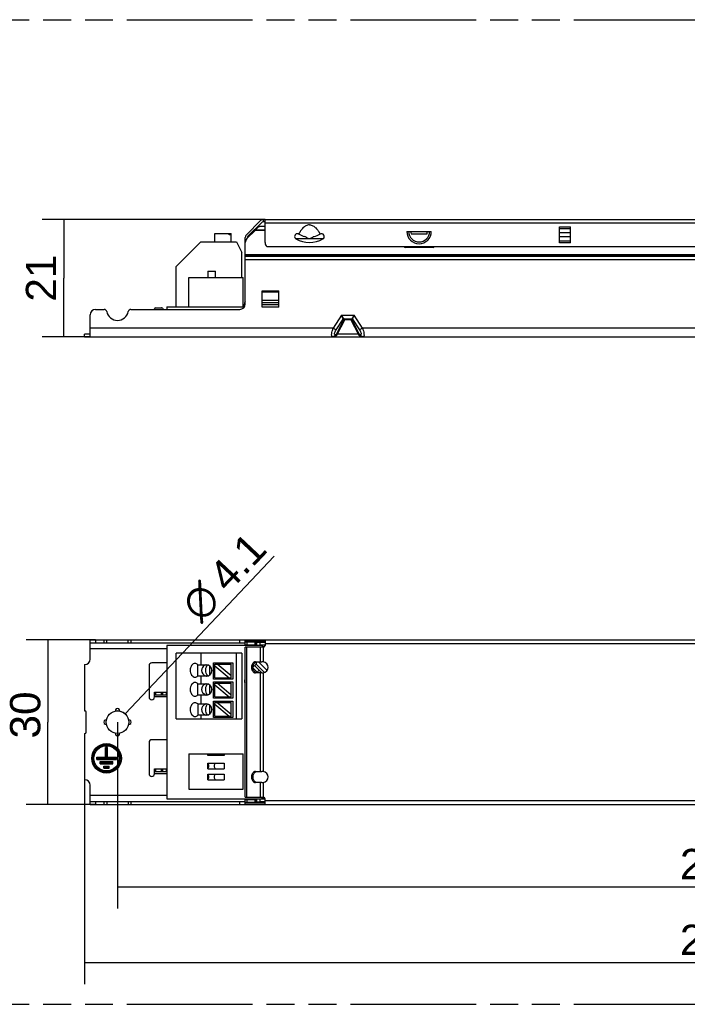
# Model space of a CAD drawing. Header units: millimetres. Extents: x 0 to 210, y 0 to 297.
# Tile 3 of 12: x 47 to 93, y 93 to 162. Entities that reach past the tile are written whole.
import ezdxf
from ezdxf.enums import TextEntityAlignment as Align

# ---------------------------------------------------------------- set-up
doc = ezdxf.new("R2010")
doc.units = ezdxf.units.MM
doc.header["$LTSCALE"] = 19.36
doc.linetypes.add('PHANTOM', pattern=[0.8, 0.45, -0.05, 0.1, -0.05, 0.1, -0.05])
doc.layers.get('0').update_dxf_attribs({"linetype": 'CONTINUOUS'})
doc.layers.add('DEFAULT_3', color=7, linetype='PHANTOM')
doc.layers.add('Z_DIM_2D', color=7, linetype='CONTINUOUS')
doc.styles.add('TEXTSTYLE_3', font='arial.ttf')
doc.styles.add('TEXTSTYLE_4', font='gdt', dxfattribs={"width": 0.7})
doc.dimstyles.new('DIMSTYLE_1', dxfattribs={"dimtxt": 2.1, "dimasz": 3.5, "dimexe": 1.5, "dimexo": 0, "dimgap": 0.525, "dimtad": 1, "dimlfac": 2.631579, "dimdsep": 46, "dimtxsty": 'TEXTSTYLE_3', "dimblk": '_FILLED', "dimblk1": '_FILLED', "dimblk2": '_FILLED', "dimcen": 0.09, "dimclrt": 5, "dimazin": 2, "dimtp": 0.5, "dimtm": 0.5, "dimtfac": 1, "dimtofl": 0, "dimtmove": 0, "dimatfit": 3, "dimldrblk": '_FILLED', "dimfxl": 0, "dimtolj": 1, "dimarcsym": 0})
doc.dimstyles.new('DIMSTYLE_2', dxfattribs={"dimtxt": 2.1, "dimasz": 3.5, "dimexe": 1.5, "dimexo": 0, "dimgap": 0.525, "dimtad": 1, "dimlfac": 2.631579, "dimdsep": 46, "dimtxsty": 'TEXTSTYLE_3', "dimblk": '_FILLED', "dimblk1": '_FILLED', "dimblk2": '_FILLED', "dimcen": 0.09, "dimclrt": 5, "dimazin": 2, "dimtp": 0.2, "dimtm": 0.2, "dimtfac": 1, "dimtofl": 0, "dimtmove": 0, "dimatfit": 3, "dimldrblk": '_FILLED', "dimfxl": 0, "dimtolj": 1, "dimarcsym": 0})
doc.dimstyles.new('DIMSTYLE_3', dxfattribs={"dimtxt": 2.1, "dimasz": 3.5, "dimexe": 1.5, "dimexo": 0, "dimtad": 1, "dimlfac": 2.631579, "dimdsep": 46, "dimtxsty": 'TEXTSTYLE_3', "dimblk": '_FILLED', "dimblk1": '_FILLED', "dimblk2": '_FILLED', "dimcen": 0.09, "dimclrt": 5, "dimazin": 2, "dimtp": 0.1, "dimtm": 0.1, "dimtfac": 1, "dimtofl": 0, "dimtmove": 0, "dimatfit": 1, "dimldrblk": '_FILLED', "dimfxl": 0, "dimtolj": 1, "dimarcsym": 0})

# ---------------------------------------------------------------- blocks, each defined once
blk = doc.blocks.new('*D2')
at = {"layer": 'Z_DIM_2D', "color": 2, "linetype": 'Continuous', "transparency": 16777216}
for p, q in [((51.346, 108.919), (51.346, 94.743)), ((138.746, 108.919), (138.746, 94.743)), ((51.346, 96.243), (95.046, 96.243)), ((138.746, 96.243), (95.046, 96.243))]:
    blk.add_line(p, q, dxfattribs=at)
at = {"layer": 'Z_DIM_2D', "color": 5, "linetype": 'Continuous', "transparency": 16777216, "style": 'TEXTSTYLE_3'}
blk.add_text('230', height=2.1, dxfattribs=at).set_placement((95.046, 96.768), align=Align.CENTER)
blk = doc.blocks.new('_FILLED')
at = {"color": 0, "linetype": 'ByBlock'}
blk.add_solid([(0, 0), (-1, 0.125), (-1, -0.125)], dxfattribs=at)
blk = doc.blocks.new('_NONE')
blk = doc.blocks.new('*D3')
at = {"layer": 'Z_DIM_2D', "color": 2, "linetype": 'Continuous', "transparency": 16777216}
for p, q in [((52.106, 118.609), (47.301, 118.609)), ((48.801, 118.609), (48.801, 112.909)), ((48.801, 107.209), (48.801, 112.909)), ((52.106, 107.209), (47.301, 107.209))]:
    blk.add_line(p, q, dxfattribs=at)
at = {"layer": 'Z_DIM_2D', "color": 5, "linetype": 'Continuous', "transparency": 16777216, "style": 'TEXTSTYLE_3'}
blk.add_text('30', height=2.1, rotation=90, dxfattribs=at).set_placement((48.276, 113.407), align=Align.CENTER)
blk = doc.blocks.new('*D4')
at = {"layer": 'Z_DIM_2D', "color": 2, "linetype": 'Continuous', "transparency": 16777216}
for p, q in [((63.848, 147.765), (48.399, 147.765)), ((49.899, 147.765), (49.899, 143.698)), ((49.899, 139.63), (49.899, 143.698)), ((51.726, 139.63), (48.399, 139.63))]:
    blk.add_line(p, q, dxfattribs=at)
at = {"layer": 'Z_DIM_2D', "color": 5, "linetype": 'Continuous', "transparency": 16777216, "style": 'TEXTSTYLE_3'}
blk.add_text('21', height=2.1, rotation=90, dxfattribs=at).set_placement((49.374, 143.698), align=Align.CENTER)
blk = doc.blocks.new('*D5')
at = {"layer": 'Z_DIM_2D', "color": 2, "linetype": 'Continuous', "transparency": 16777216}
blk.add_line((54.16, 113.476), (64.475, 124.424), dxfattribs=at)
at = {"layer": 'Z_DIM_2D', "color": 5, "linetype": 'Continuous', "transparency": 16777216}
for s, style, p in [('4.1', 'TEXTSTYLE_3', (61.299, 121.818)), ('n', 'TEXTSTYLE_4', (59.379, 119.78))]:
    blk.add_text(s, height=2.1, rotation=46.70554, dxfattribs=dict(at, style=style)).set_placement(p)
blk = doc.blocks.new('*D7')
at = {"layer": 'Z_DIM_2D', "color": 2, "linetype": 'Continuous', "transparency": 16777216}
for p, q in [((53.626, 112.909), (53.626, 99.998)), ((136.466, 112.909), (136.466, 99.998)), ((53.626, 101.498), (95.046, 101.498)), ((136.466, 101.498), (95.046, 101.498))]:
    blk.add_line(p, q, dxfattribs=at)
at = {"layer": 'Z_DIM_2D', "color": 5, "linetype": 'Continuous', "transparency": 16777216, "style": 'TEXTSTYLE_3'}
blk.add_text('218', height=2.1, dxfattribs=at).set_placement((95.046, 102.023), align=Align.CENTER)

msp = doc.modelspace()

# ---------------------------------------------------------------- linework, layer by layer
at = {"color": 7, "linetype": 'Continuous'}
for p, q in [((62.5579, 146.7034), (63.5421, 147.6876)), ((63.6496, 147.5801), (62.6654, 146.5959)), ((63.7302, 147.7655), (126.3618, 147.7655)), ((63.7302, 147.6135), (63.848, 147.6135)), ((63.848, 146.1695), (63.848, 147.7655)), ((60.371, 146.2233), (60.371, 146.7933)), ((60.371, 146.7933), (61.511, 146.7933)), ((61.3626, 146.6983), (61.3626, 146.7933)), ((61.511, 146.2233), (61.511, 146.7933)), ((62.5913, 146.4366), (63.1608, 147.0061)), ((63.1608, 147.0061), (63.1777, 147.0359)), ((63.1777, 147.0359), (63.2834, 147.1412)), ((63.848, 147.2873), (63.4895, 147.2873)), ((73.6797, 146.9295), (75.3723, 146.9295)), ((84.254, 146.1538), (84.254, 147.2491)), ((85.014, 146.1538), (85.014, 147.2491)), ((57.6939, 144.5152), (59.402, 146.2233)), ((59.402, 146.2233), (61.872, 146.2233)), ((61.511, 146.6983), (61.3626, 146.6983)), ((61.872, 146.2233), (62.252, 145.4633)), ((62.48, 141.9103), (62.48, 146.5153)), ((62.632, 146.4773), (62.632, 146.5153)), ((65.9458, 146.4658), (65.9455, 146.4662)), ((67.8592, 146.4323), (65.9928, 146.4323)), ((66.1888, 146.7519), (66.1804, 146.7566)), ((66.2062, 146.7416), (66.1888, 146.7519)), ((66.202, 146.7441), (66.2062, 146.7417)), ((67.6633, 146.7519), (67.6459, 146.7418)), ((67.6716, 146.7566), (67.6633, 146.7519)), ((73.9789, 146.7743), (75.0732, 146.7743)), ((62.252, 143.7381), (62.252, 145.4633)), ((126.092, 145.8655), (64, 145.8655)), ((75.495, 145.8243), (73.557, 145.8243)), ((73.994, 145.8243), (73.994, 145.8655)), ((74.678, 145.8243), (74.678, 145.8655)), ((74.982, 145.8243), (74.982, 145.8655)), ((57.6939, 141.7013), (57.6939, 144.5152)), ((59.877, 144.1751), (59.877, 143.7381)), ((59.877, 144.1751), (60.409, 144.1751)), ((60.409, 143.7381), (60.409, 144.1751)), ((58.566, 141.7013), (58.566, 143.7381)), ((58.566, 143.7381), (62.328, 143.7381)), ((62.328, 141.7013), (62.328, 143.7381)), ((63.658, 141.6823), (63.658, 142.8223)), ((64.798, 141.6823), (64.798, 142.8223)), ((52.106, 141.5303), (52.6952, 141.5303)), ((54.5568, 141.5303), (62.1, 141.5303)), ((56.191, 141.5303), (56.191, 141.5683)), ((56.267, 141.6443), (56.6837, 141.6443)), ((56.7525, 141.6004), (56.7852, 141.5303)), ((57.046, 141.7013), (57.046, 141.5303)), ((57.046, 141.7013), (62.4164, 141.7013)), ((62.42, 141.7067), (62.42, 141.8913)), ((51.726, 139.6303), (51.726, 141.1503)), ((69.8127, 140.8558), (69.3593, 140.8558)), ((51.346, 139.6303), (51.346, 139.8203)), ((51.726, 139.8203), (51.346, 139.8203)), ((51.346, 139.6303), (138.746, 139.6303)), ((51.726, 117.2791), (51.726, 118.6091)), ((51.726, 118.6091), (138.366, 118.6091)), ((51.726, 118.4191), (62.48, 118.4191)), ((57.046, 118.2291), (57.046, 107.5891)), ((63.658, 118.2291), (57.046, 118.2291)), ((62.48, 118.2671), (62.48, 118.6091)), ((63.1608, 118.4571), (62.48, 118.4571)), ((62.48, 118.2671), (63.1777, 118.2671)), ((62.48, 107.7031), (62.48, 118.1151)), ((63.734, 118.1151), (62.48, 118.1151)), ((63.1608, 118.2671), (63.1608, 118.4571)), ((63.1777, 118.4571), (63.848, 118.4571)), ((63.1777, 118.4558), (63.1777, 118.2665)), ((63.2834, 118.4466), (63.1777, 118.4558)), ((63.1777, 118.2665), (63.2834, 118.2573)), ((63.4895, 118.4338), (63.4895, 118.2445)), ((63.848, 118.4338), (63.4895, 118.4338)), ((63.848, 118.2445), (63.4895, 118.2445)), ((63.658, 118.2445), (63.658, 118.1151)), ((63.848, 118.6091), (63.848, 118.2291)), ((57.6939, 113.1371), (57.6923, 117.6971)), ((62.252, 117.6971), (57.6926, 117.6971)), ((59.402, 117.6971), (59.402, 116.885)), ((61.872, 113.1371), (61.872, 117.6971)), ((62.252, 117.6971), (62.252, 113.1371)), ((51.346, 116.8991), (51.346, 113.6881)), ((55.811, 116.8231), (55.811, 114.6571)), ((57.046, 117.0131), (56.001, 117.0131)), ((59.1895, 116.1027), (59.1895, 116.885)), ((59.1895, 116.885), (59.782, 116.885)), ((60.0316, 116.1962), (60.0316, 116.7915)), ((60.276, 115.8921), (60.276, 117.0321)), ((60.276, 117.0321), (61.606, 117.0321)), ((60.371, 115.9871), (60.371, 116.9371)), ((60.371, 116.9371), (61.511, 116.9371)), ((60.371, 116.8152), (61.3648, 115.9871)), ((61.511, 116.1125), (60.5216, 116.9371)), ((61.511, 115.9871), (61.511, 116.9371)), ((61.606, 117.0321), (61.606, 115.8921)), ((63.0222, 116.7395), (63.224, 116.9414)), ((63.6214, 116.3291), (63.1166, 116.8339)), ((63.1821, 117.0891), (63.6349, 117.0891)), ((63.9885, 116.4926), (63.392, 117.0891)), ((59.782, 116.1027), (59.1895, 116.1027)), ((59.402, 116.1027), (59.402, 115.5712)), ((60.162, 116.505), (60.162, 116.4827)), ((63.0233, 116.6585), (63.3527, 116.3291)), ((63.6349, 116.3291), (63.1821, 116.3291)), ((59.1895, 114.7889), (59.1895, 115.5712)), ((59.1934, 115.5712), (59.782, 115.5712)), ((60.0316, 114.8824), (60.0316, 115.4777)), ((61.606, 115.8921), (60.276, 115.8921)), ((60.276, 114.5621), (60.276, 115.7021)), ((60.276, 115.7021), (61.606, 115.7021)), ((60.371, 115.9871), (61.511, 115.9871)), ((60.371, 114.6571), (60.371, 115.6071)), ((60.371, 115.6071), (61.511, 115.6071)), ((60.371, 115.4865), (61.3664, 114.6571)), ((61.511, 114.7839), (60.5232, 115.6071)), ((61.511, 114.6571), (61.511, 115.6071)), ((61.606, 115.7021), (61.606, 114.5621)), ((56.191, 114.6571), (56.191, 114.9991)), ((56.191, 114.9991), (57.046, 114.9991)), ((56.191, 114.8091), (57.046, 114.8091)), ((56.989, 114.9991), (56.989, 114.8091)), ((59.782, 114.7889), (59.1895, 114.7889)), ((59.402, 114.7889), (59.402, 114.1699)), ((60.162, 115.1912), (60.162, 115.1689)), ((59.1895, 114.1699), (59.1895, 113.3876)), ((59.1895, 114.1699), (59.782, 114.1699)), ((60.0316, 113.4811), (60.0316, 114.0764)), ((61.606, 114.5621), (60.276, 114.5621)), ((60.276, 113.2321), (60.276, 114.3721)), ((60.276, 114.3721), (61.606, 114.3721)), ((60.371, 114.6571), (61.511, 114.6571)), ((60.371, 113.3271), (60.371, 114.2771)), ((60.371, 114.2771), (61.511, 114.2771)), ((60.371, 114.1534), (61.3626, 113.3271)), ((61.511, 113.4507), (60.5194, 114.2771)), ((61.511, 113.3271), (61.511, 114.2771)), ((61.606, 114.3721), (61.606, 113.2321)), ((51.346, 113.6881), (51.384, 113.6881)), ((51.46, 112.2061), (51.46, 113.6121)), ((59.782, 113.3876), (59.1895, 113.3876)), ((59.402, 113.3876), (59.402, 113.1371)), ((60.162, 113.7899), (60.162, 113.7676)), ((57.6939, 113.1371), (62.252, 113.1371)), ((61.606, 113.2321), (60.276, 113.2321)), ((60.371, 113.3271), (61.511, 113.3271)), ((51.346, 112.1301), (51.346, 108.9191)), ((51.346, 112.1301), (51.384, 112.1301)), ((55.811, 111.5031), (55.811, 109.3371)), ((57.046, 111.6931), (56.001, 111.6931)), ((52.79, 110.4771), (52.79, 111.1611)), ((52.942, 111.1611), (52.79, 111.1611)), ((52.866, 110.4011), (52.866, 111.1611)), ((52.942, 110.4771), (52.942, 111.1611)), ((58.566, 110.7062), (58.566, 108.2731)), ((58.566, 110.7062), (62.328, 110.7062)), ((59.877, 110.6083), (59.877, 110.7062)), ((61.017, 110.6083), (59.877, 110.6083)), ((61.017, 110.7062), (61.017, 110.6083)), ((62.328, 108.2731), (62.328, 110.7062)), ((52.182, 110.3251), (52.182, 110.4771)), ((52.182, 110.4771), (52.79, 110.4771)), ((52.182, 110.4011), (53.55, 110.4011)), ((52.182, 110.3251), (53.55, 110.3251)), ((52.429, 110.0211), (52.429, 110.1731)), ((52.429, 110.1731), (53.303, 110.1731)), ((52.429, 110.0971), (53.303, 110.0971)), ((52.429, 110.0211), (53.303, 110.0211)), ((52.866, 110.4011), (52.79, 110.4771)), ((52.942, 110.4771), (52.866, 110.4011)), ((52.942, 110.4771), (53.55, 110.4771)), ((53.303, 110.0211), (53.303, 110.1731)), ((53.55, 110.3251), (53.55, 110.4771)), ((59.877, 109.6796), (59.877, 110.0596)), ((59.8787, 110.0596), (61.017, 110.0596)), ((61.017, 110.0596), (61.017, 109.6796)), ((52.676, 109.7171), (52.676, 109.8691)), ((52.676, 109.8691), (53.056, 109.8691)), ((52.676, 109.7931), (53.056, 109.7931)), ((52.676, 109.7171), (53.056, 109.7171)), ((53.056, 109.7171), (53.056, 109.8691)), ((56.191, 109.3371), (56.191, 109.6791)), ((56.191, 109.6791), (57.046, 109.6791)), ((56.191, 109.4891), (57.046, 109.4891)), ((56.989, 109.6791), (56.989, 109.4891)), ((59.877, 109.6796), (61.017, 109.6796)), ((59.877, 108.9196), (59.877, 109.2996)), ((59.877, 109.2996), (61.017, 109.2996)), ((61.017, 109.2996), (61.017, 108.9196)), ((63.1821, 109.4891), (63.6349, 109.4891)), ((59.877, 108.9196), (61.017, 108.9196)), ((63.6349, 108.7291), (63.1821, 108.7291)), ((51.726, 107.2091), (51.726, 108.5391)), ((58.566, 108.2731), (62.328, 108.2731)), ((51.726, 107.3991), (62.48, 107.3991)), ((51.726, 107.2091), (138.366, 107.2091)), ((57.046, 107.5891), (63.658, 107.5891)), ((62.48, 107.7031), (63.734, 107.7031)), ((62.48, 107.2091), (62.48, 107.5511)), ((62.48, 107.5511), (63.1777, 107.5511)), ((62.48, 107.3611), (63.1608, 107.3611)), ((63.1608, 107.3611), (63.1608, 107.5511)), ((63.2834, 107.5609), (63.1777, 107.5516)), ((63.1777, 107.5516), (63.1777, 107.3624)), ((63.1777, 107.3624), (63.2834, 107.3716)), ((63.848, 107.3611), (63.1777, 107.3611)), ((63.4895, 107.5736), (63.4895, 107.3844)), ((63.848, 107.5736), (63.4895, 107.5736)), ((63.848, 107.3844), (63.4895, 107.3844)), ((63.658, 107.5736), (63.658, 107.7031)), ((63.848, 107.2091), (63.848, 107.5891))]:
    msp.add_line(p, q, dxfattribs=at)
at = {"color": 9, "linetype": 'Continuous'}
for p, q in [((63.734, 147.6135), (63.734, 147.7655)), ((126.244, 147.4995), (63.848, 147.4995)), ((63.848, 147.0061), (63.1608, 147.0061)), ((63.1777, 147.0359), (63.848, 147.0359)), ((84.254, 147.2491), (85.014, 147.2491)), ((85.014, 147.1161), (84.254, 147.1161)), ((84.254, 146.8535), (85.014, 146.8535)), ((85.014, 146.5495), (84.254, 146.5495)), ((84.254, 146.2868), (85.014, 146.2868)), ((85.014, 146.1538), (84.254, 146.1538)), ((62.48, 145.3303), (127.612, 145.3303)), ((127.612, 145.2228), (62.48, 145.2228)), ((62.48, 145.2155), (127.612, 145.2155)), ((127.612, 144.9736), (62.48, 144.9736)), ((63.658, 142.8223), (64.798, 142.8223)), ((64.798, 142.7239), (63.658, 142.7239)), ((63.658, 142.1658), (64.798, 142.1658)), ((62.4787, 141.8913), (62.42, 141.8913)), ((64.798, 141.9787), (63.658, 141.9787)), ((63.658, 141.8647), (64.798, 141.8647)), ((64.798, 141.6823), (63.658, 141.6823)), ((69.1387, 141.1218), (68.5716, 140.2383)), ((68.7783, 140.1056), (69.2522, 140.8439)), ((68.8144, 139.8456), (69.3097, 140.8177)), ((68.8734, 139.8274), (69.3687, 140.7994)), ((69.2522, 140.8439), (69.1387, 141.1218)), ((69.3113, 140.8761), (69.1387, 141.1218)), ((69.1387, 141.1218), (70.0333, 141.1218)), ((69.3097, 140.8177), (69.3003, 140.8177)), ((69.3687, 140.8558), (69.3687, 140.7994)), ((69.8033, 140.7994), (69.3687, 140.7994)), ((69.8033, 140.8558), (69.8033, 140.7994)), ((69.8033, 140.7994), (70.2986, 139.8274)), ((70.0333, 141.1218), (69.8608, 140.8761)), ((69.8624, 140.8177), (70.3576, 139.8456)), ((69.8718, 140.8177), (69.8624, 140.8177)), ((69.9198, 140.8439), (70.0333, 141.1218)), ((69.9198, 140.8439), (70.3938, 140.1056)), ((69.9259, 140.8589), (69.9335, 140.8774)), ((69.9425, 140.8996), (69.9633, 140.9503)), ((70.0019, 141.0448), (70.0172, 141.0821)), ((70.6005, 140.2383), (70.0333, 141.1218)), ((68.5716, 140.2383), (51.726, 140.2383)), ((68.5716, 140.2383), (68.7783, 140.1056)), ((70.6005, 140.2383), (70.3938, 140.1056)), ((119.4916, 140.2383), (70.6005, 140.2383)), ((68.7785, 139.7636), (68.7277, 139.7636)), ((68.8734, 139.8274), (70.2986, 139.8274)), ((70.3936, 139.7636), (70.4443, 139.7636)), ((52.106, 118.6091), (52.106, 118.4191)), ((52.6952, 118.4191), (52.6952, 118.6091)), ((52.8814, 118.4191), (52.8814, 118.6091)), ((54.3707, 118.4191), (54.3707, 118.6091)), ((54.5568, 118.6091), (54.5568, 118.4191)), ((62.1, 118.4191), (62.1, 118.6091)), ((63.848, 118.5089), (62.48, 118.5089)), ((62.48, 118.5016), (63.848, 118.5016)), ((62.5579, 118.1151), (62.5579, 107.7031)), ((62.5913, 118.4571), (62.5913, 118.2671)), ((63.848, 118.4558), (63.1777, 118.4558)), ((63.2834, 118.2573), (63.2834, 118.4466)), ((63.5421, 117.0891), (63.5421, 118.1151)), ((63.658, 118.1485), (63.8146, 118.1485)), ((63.7302, 118.1151), (63.7302, 117.0853)), ((126.244, 118.3431), (63.848, 118.3431)), ((57.046, 118.0011), (51.726, 118.0011)), ((63.8111, 116.3543), (63.224, 116.9414)), ((63.3033, 116.3785), (63.4376, 116.5128)), ((63.5016, 116.3291), (63.5615, 116.3889)), ((63.5421, 109.4891), (63.5421, 116.3291)), ((63.7302, 116.3328), (63.7302, 109.4853)), ((56.267, 114.9991), (56.267, 114.8091)), ((56.6837, 114.8091), (56.6837, 114.9991)), ((56.7525, 114.9991), (56.7525, 114.8091)), ((57.046, 114.6571), (56.191, 114.6571)), ((57.046, 109.3371), (56.191, 109.3371)), ((56.267, 109.6791), (56.267, 109.4891)), ((56.6837, 109.4891), (56.6837, 109.6791)), ((56.7525, 109.6791), (56.7525, 109.4891)), ((63.5421, 107.7031), (63.5421, 108.7291)), ((63.7302, 108.7328), (63.7302, 107.7031)), ((57.046, 107.8171), (51.726, 107.8171)), ((52.106, 107.3991), (52.106, 107.2091)), ((52.6952, 107.2091), (52.6952, 107.3991)), ((52.8814, 107.3991), (52.8814, 107.2091)), ((54.3707, 107.3991), (54.3707, 107.2091)), ((54.5568, 107.3991), (54.5568, 107.2091)), ((62.1, 107.2091), (62.1, 107.3991)), ((63.848, 107.3165), (62.48, 107.3165)), ((62.48, 107.3092), (63.848, 107.3092)), ((62.5913, 107.5511), (62.5913, 107.3611)), ((63.1777, 107.3624), (63.848, 107.3624)), ((63.2834, 107.3716), (63.2834, 107.5609)), ((63.8146, 107.6696), (63.658, 107.6696)), ((63.848, 107.4751), (126.244, 107.4751))]:
    msp.add_line(p, q, dxfattribs=at)
at = {"color": 7, "linetype": 'Continuous'}
for centre, radius in [((53.626, 112.9091), 0.779), ((52.866, 110.4011), 1.026), ((52.866, 110.4011), 0.95), ((52.866, 110.4011), 0.874)]:
    msp.add_circle(centre, radius, dxfattribs=at)
for centre, radius, start, end in [((63.7302, 147.4995), 0.266, 90, 135), ((63.7302, 147.4995), 0.114, 90, 135), ((63.8228, 146.5984), 0.7652, 115.816867, 134.81885), ((74.526, 146.9295), 0.5687, 180, 195.838669), ((74.526, 146.9295), 0.5687, 344.161331, 360), ((62.746, 146.5153), 0.266, 135, 180), ((62.86, 146.1679), 0.38, 135, 180), ((62.746, 146.5153), 0.114, 135, 180), ((64.228, 146.1695), 0.38, 180, 233.130102), ((66.09, 146.5895), 0.19, 76.862426, 220.484403), ((66.091, 146.5907), 0.1915, 220.559801, 239.153159), ((66.926, 147.9935), 1.824, 239.227929, 300.772163), ((66.0895, 146.5882), 0.1914, 62.980742, 76.803866), ((66.0902, 146.5897), 0.1897, 61.628595, 62.968598), ((66.9265, 147.9947), 1.4453, 240.108474, 256.81956), ((66.9259, 147.9938), 1.4444, 283.175067, 299.902328), ((67.7618, 146.5897), 0.1898, 300.775014, 118.406383), ((73.557, 145.9003), 0.076, 207.231188, 270), ((75.495, 145.9003), 0.076, 270, 332.768812), ((62.762, 141.8913), 0.342, 145.730365, 180), ((52.106, 141.1503), 0.38, 90, 180), ((52.6952, 141.3403), 0.19, 11.536959, 90), ((53.626, 141.5303), 0.76, 191.536959, 348.463041), ((54.5568, 141.3403), 0.19, 90, 168.463041), ((56.267, 141.5683), 0.076, 90, 180), ((56.6837, 141.5683), 0.076, 25, 90), ((62.1, 141.9103), 0.38, 270, 360), ((63.1607, 118.346), 0.1111, 81.219619, 89.967675), ((63.1608, 118.0203), 0.2467, 86.081523, 89.999218), ((63.734, 118.2291), 0.114, 270, 360), ((51.346, 117.2791), 0.38, 270, 360), ((56.001, 116.8231), 0.19, 90, 180), ((59.782, 116.505), 0.38, 0, 90), ((60.1947, 116.5869), 0.4392, 141.855048, 148.342601), ((60.1638, 116.6107), 0.4001, 138.484912, 141.798164), ((63.0897, 117.0757), 0.19, 315, 4.070042), ((63.677, 116.7091), 0.38, 278.044924, 81.955076), ((59.782, 116.4827), 0.38, 270, 360), ((60.1538, 116.3904), 0.3871, 218.465762, 225.193561), ((59.782, 115.1912), 0.38, 0, 90), ((60.1947, 115.266), 0.4392, 141.855048, 148.342601), ((60.1608, 115.2923), 0.3963, 137.309947, 141.810585), ((62.572, 115.745), 0.152, 127.334064, 232.665936), ((59.782, 115.1689), 0.38, 270, 360), ((60.1736, 115.0858), 0.4127, 217.557445, 218.52456), ((60.1567, 115.072), 0.3909, 218.485476, 224.001722), ((56.001, 114.6571), 0.19, 180, 360), ((59.782, 113.7899), 0.38, 0, 90), ((60.1757, 113.8752), 0.4153, 141.785247, 142.809822), ((60.1592, 113.8885), 0.3942, 136.662174, 141.819055), ((51.384, 113.6121), 0.076, 0, 90), ((53.626, 113.6881), 0.1628, 354.001718, 185.998282), ((59.782, 113.7676), 0.38, 270, 360), ((60.175, 113.6818), 0.4145, 217.131352, 218.52285), ((60.1583, 113.6682), 0.393, 218.494653, 223.34699), ((52.847, 112.9091), 0.1628, 84.001718, 275.998282), ((54.405, 112.9091), 0.1628, 264.001718, 95.998282), ((51.384, 112.2061), 0.076, 270, 360), ((53.626, 112.1301), 0.1628, 174.001718, 5.998282), ((56.001, 111.5031), 0.19, 90, 180), ((59.6917, 109.8705), 0.266, 314.163875, 45.334379), ((60.5943, 109.8705), 0.266, 134.665621, 225.836125), ((56.001, 109.3371), 0.19, 180, 360), ((59.6909, 109.1096), 0.266, 314.415309, 45.584691), ((60.5952, 109.1096), 0.266, 134.415309, 225.584691), ((63.677, 109.1091), 0.38, 278.044924, 81.955076), ((51.346, 108.5391), 0.38, 0, 90), ((63.1608, 107.7983), 0.2472, 270.003044, 273.919921), ((63.1607, 107.4721), 0.1111, 270.032325, 278.780381), ((63.734, 107.5891), 0.114, 0, 90)]:
    msp.add_arc(centre, radius, start, end, dxfattribs=at)
at = {"color": 9, "linetype": 'Continuous'}
for radius in [0.8463, 0.7254]:
    msp.add_arc((74.526, 146.9295), radius, 180, 360, dxfattribs=at)
at = {"color": 7, "linetype": 'Continuous'}
for centre, start_param, end_param in [((60.1159, 116.5047), 2.2133369, 4.1506529), ((60.1159, 115.1839), 2.1882436, 4.1234825), ((60.1159, 113.7788), 2.174121, 4.1090643)]:
    msp.add_ellipse(centre, major_axis=(0.6718, 0), ratio=0.7071068, start_param=start_param, end_param=end_param, dxfattribs=at)
for points, knots in [([(66.926, 147.3919), (66.8834, 147.3919), (66.7977, 147.3802), (66.6384, 147.3161), (66.4692, 147.18), (66.3112, 146.9774), (66.2269, 146.8283), (66.1888, 146.7519)], [0, 0, 0, 0, 0.1249432, 0.2499731, 0.4995218, 0.7496682, 1, 1, 1, 1]), ([(66.926, 147.3919), (66.9686, 147.3919), (67.0543, 147.3802), (67.2137, 147.3161), (67.3829, 147.18), (67.5408, 146.9774), (67.6252, 146.8283), (67.6633, 146.7519)], [0, 0, 0, 0, 0.1249432, 0.2499731, 0.4995218, 0.7496681, 1, 1, 1, 1]), ([(66.8662, 146.4323), (66.843, 146.4456), (66.7531, 146.497), (66.6635, 146.549), (66.5969, 146.5875)], [0, 0, 0, 0, 0.2574795, 1, 1, 1, 1]), ([(67.2551, 146.5875), (67.2334, 146.5749), (67.1437, 146.5232), (67.054, 146.4713), (66.9859, 146.4323)], [0, 0, 0, 0, 0.2420775, 1, 1, 1, 1]), ([(63.4895, 118.4338), (63.4709, 118.4346), (63.4021, 118.4378), (63.3334, 118.4422), (63.2834, 118.4466)], [0, 0, 0, 0, 0.2712075, 1, 1, 1, 1]), ([(63.2834, 118.2573), (63.299, 118.2559), (63.3676, 118.2505), (63.4364, 118.2467), (63.4895, 118.2445)], [0, 0, 0, 0, 0.2270608, 1, 1, 1, 1]), ([(58.999, 116.9797), (58.9545, 116.9797), (58.8589, 116.9508), (58.7494, 116.8401), (58.6791, 116.6846), (58.6548, 116.5047), (58.6791, 116.3249), (58.7494, 116.1693), (58.8588, 116.0586), (58.9545, 116.0297), (58.999, 116.0297)], [0, 0, 0, 0, 0.1047408, 0.2223298, 0.3560111, 0.4999932, 0.643975, 0.7776608, 0.8952562, 1, 1, 1, 1]), ([(59.2002, 116.885), (59.1731, 116.9137), (59.1117, 116.9614), (59.0352, 116.9797), (58.999, 116.9797)], [0, 0, 0, 0, 0.5211538, 1, 1, 1, 1]), ([(59.8507, 116.1496), (59.7793, 116.2393), (59.7251, 116.4223), (59.7466, 116.6554), (59.7907, 116.7684), (59.8209, 116.8174)], [0, 0, 0, 0, 0.4913223, 0.7535772, 1, 1, 1, 1]), ([(63.1821, 117.0891), (63.1464, 117.0891), (63.07, 117.0659), (62.9824, 116.9774), (62.9262, 116.8529), (62.9067, 116.7091), (62.9262, 116.5652), (62.9824, 116.4407), (63.07, 116.3522), (63.1464, 116.3291), (63.1821, 116.3291)], [0, 0, 0, 0, 0.1047432, 0.2223296, 0.356012, 0.4999916, 0.6439715, 0.7776591, 0.8952534, 1, 1, 1, 1]), ([(63.2541, 116.3324), (63.109, 116.3597), (62.9328, 116.709), (63.1089, 117.0583), (63.254, 117.0857)], [0, 0, 0, 0, 0.4999668, 1, 1, 1, 1]), ([(63.7302, 117.0853), (63.7221, 117.0859), (63.6904, 117.0881), (63.6586, 117.0891), (63.6349, 117.0891)], [0, 0, 0, 0, 0.2553266, 1, 1, 1, 1]), ([(58.999, 116.0297), (59.033, 116.0297), (59.1044, 116.0457), (59.1632, 116.0879), (59.1895, 116.1136)], [0, 0, 0, 0, 0.4809339, 1, 1, 1, 1]), ([(63.6349, 116.3291), (63.6426, 116.3291), (63.6744, 116.3294), (63.7062, 116.331), (63.7302, 116.3328)], [0, 0, 0, 0, 0.2425745, 1, 1, 1, 1]), ([(58.999, 115.6589), (58.9545, 115.6589), (58.8589, 115.63), (58.7494, 115.5193), (58.6791, 115.3637), (58.6548, 115.1839), (58.6791, 115.0041), (58.7494, 114.8485), (58.8588, 114.7378), (58.9545, 114.7089), (58.999, 114.7089)], [0, 0, 0, 0, 0.1047408, 0.2223298, 0.3560111, 0.4999932, 0.643975, 0.7776608, 0.8952562, 1, 1, 1, 1]), ([(59.1934, 115.5712), (59.1668, 115.5979), (59.107, 115.6421), (59.0338, 115.6589), (58.999, 115.6589)], [0, 0, 0, 0, 0.5198137, 1, 1, 1, 1]), ([(59.8464, 114.8342), (59.7771, 114.9244), (59.7081, 115.1598), (59.7598, 115.3977), (59.8209, 115.4965)], [0, 0, 0, 0, 0.4948868, 1, 1, 1, 1]), ([(58.999, 114.7089), (59.033, 114.7089), (59.1044, 114.7249), (59.1632, 114.7671), (59.1895, 114.7928)], [0, 0, 0, 0, 0.4809339, 1, 1, 1, 1]), ([(58.999, 114.2538), (58.9545, 114.2538), (58.8589, 114.2248), (58.7494, 114.1142), (58.6791, 113.9586), (58.6548, 113.7788), (58.6791, 113.5989), (58.7494, 113.4433), (58.8588, 113.3327), (58.9545, 113.3038), (58.999, 113.3038)], [0, 0, 0, 0, 0.1047408, 0.2223298, 0.3560111, 0.4999932, 0.643975, 0.7776608, 0.8952562, 1, 1, 1, 1]), ([(59.1895, 114.1699), (59.1632, 114.1955), (59.1044, 114.2378), (59.033, 114.2538), (58.999, 114.2538)], [0, 0, 0, 0, 0.5190661, 1, 1, 1, 1]), ([(59.8445, 113.4316), (59.809, 113.4785), (59.755, 113.592), (59.729, 113.779), (59.7551, 113.966), (59.8092, 114.0794), (59.8448, 114.1263)], [0, 0, 0, 0, 0.2399622, 0.5000454, 0.7601004, 1, 1, 1, 1]), ([(58.999, 113.3038), (59.033, 113.3038), (59.1044, 113.3197), (59.1632, 113.362), (59.1895, 113.3876)], [0, 0, 0, 0, 0.4809339, 1, 1, 1, 1]), ([(63.1821, 109.4891), (63.1464, 109.4891), (63.07, 109.4659), (62.9824, 109.3774), (62.9262, 109.2529), (62.9067, 109.1091), (62.9262, 108.9652), (62.9824, 108.8407), (63.07, 108.7522), (63.1464, 108.7291), (63.1821, 108.7291)], [0, 0, 0, 0, 0.1047432, 0.2223296, 0.356012, 0.4999916, 0.6439715, 0.7776591, 0.8952534, 1, 1, 1, 1]), ([(63.2541, 108.7324), (63.109, 108.7597), (62.9328, 109.109), (63.1089, 109.4583), (63.254, 109.4857)], [0, 0, 0, 0, 0.4999668, 1, 1, 1, 1]), ([(63.7302, 109.4853), (63.7221, 109.4859), (63.6904, 109.4881), (63.6586, 109.4891), (63.6349, 109.4891)], [0, 0, 0, 0, 0.2553266, 1, 1, 1, 1]), ([(63.6349, 108.7291), (63.6426, 108.7291), (63.6744, 108.7294), (63.7062, 108.731), (63.7302, 108.7328)], [0, 0, 0, 0, 0.2425745, 1, 1, 1, 1]), ([(63.4895, 107.5736), (63.4709, 107.5729), (63.4021, 107.5696), (63.3334, 107.5652), (63.2834, 107.5609)], [0, 0, 0, 0, 0.2712075, 1, 1, 1, 1]), ([(63.2834, 107.3716), (63.299, 107.3729), (63.3676, 107.3784), (63.4364, 107.3821), (63.4895, 107.3844)], [0, 0, 0, 0, 0.2270608, 1, 1, 1, 1])]:
    msp.add_open_spline(points, degree=3, knots=knots, dxfattribs=at)
at = {"color": 9, "linetype": 'Continuous'}
for points in [[(69.3113, 140.8761), (69.2889, 140.8743), (69.2658, 140.8617), (69.2522, 140.8439)], [(69.336, 140.8511), (69.3209, 140.845), (69.3078, 140.8322), (69.3003, 140.8177)], [(69.3225, 140.8652), (69.3182, 140.8681), (69.3143, 140.8719), (69.3113, 140.8761)], [(69.3386, 140.8582), (69.3329, 140.8597), (69.3274, 140.862), (69.3225, 140.8652)], [(69.3593, 140.8558), (69.3514, 140.8558), (69.3433, 140.8541), (69.336, 140.8511)], [(69.3593, 140.8558), (69.3524, 140.8558), (69.3453, 140.8564), (69.3386, 140.8582)], [(69.8127, 140.8558), (69.8206, 140.8558), (69.8287, 140.8541), (69.836, 140.8511)], [(69.836, 140.8511), (69.8512, 140.845), (69.8643, 140.8322), (69.8718, 140.8177)], [(69.8472, 140.8379), (69.8533, 140.8321), (69.8585, 140.8252), (69.8624, 140.8177)], [(69.8608, 140.8761), (69.8831, 140.8743), (69.9062, 140.8617), (69.9198, 140.8439)]]:
    msp.add_open_spline(points, degree=3, dxfattribs=at)
for points, knots in [([(69.3003, 140.8177), (69.2906, 140.8177), (69.2709, 140.821), (69.2567, 140.8357), (69.2522, 140.8439)], [0, 0, 0, 0, 0.5083049, 1, 1, 1, 1]), ([(69.3097, 140.8177), (69.3147, 140.8274), (69.3286, 140.8446), (69.3491, 140.8534), (69.3594, 140.855)], [0, 0, 0, 0, 0.5114087, 1, 1, 1, 1]), ([(69.3687, 140.7994), (69.3577, 140.8047), (69.3386, 140.8124), (69.3181, 140.8179), (69.3097, 140.8177)], [0, 0, 0, 0, 0.5910668, 1, 1, 1, 1]), ([(69.8033, 140.8558), (69.8152, 140.8558), (69.8316, 140.8507), (69.8442, 140.8407), (69.8472, 140.8379)], [0, 0, 0, 0, 0.7422597, 1, 1, 1, 1]), ([(69.8033, 140.7994), (69.8144, 140.8047), (69.8335, 140.8124), (69.8539, 140.8179), (69.8624, 140.8177)], [0, 0, 0, 0, 0.5910663, 1, 1, 1, 1]), ([(69.8608, 140.8761), (69.8559, 140.8693), (69.8406, 140.8579), (69.8222, 140.8558), (69.8127, 140.8558)], [0, 0, 0, 0, 0.4677468, 1, 1, 1, 1]), ([(69.9198, 140.8439), (69.9153, 140.8357), (69.9012, 140.821), (69.8814, 140.8177), (69.8718, 140.8177)], [0, 0, 0, 0, 0.4916931, 1, 1, 1, 1]), ([(68.4675, 139.8256), (68.4743, 139.8912), (68.5031, 140.0309), (68.5457, 140.1666), (68.5716, 140.2383)], [0, 0, 0, 0, 0.4639543, 1, 1, 1, 1]), ([(68.7277, 139.7636), (68.718, 139.7636), (68.6984, 139.7669), (68.6761, 139.7901), (68.6687, 139.8257), (68.6738, 139.8917), (68.7098, 139.989), (68.7524, 140.0654), (68.7783, 140.1056)], [0, 0, 0, 0, 0.0731438, 0.1425645, 0.2279879, 0.339647, 0.6393239, 1, 1, 1, 1]), ([(70.3938, 140.1056), (70.4189, 140.0664), (70.4614, 139.9906), (70.4977, 139.8937), (70.5036, 139.8266), (70.496, 139.7901), (70.4735, 139.7669), (70.4539, 139.7636), (70.4443, 139.7636)], [0, 0, 0, 0, 0.3515747, 0.6553123, 0.7705485, 0.8576554, 0.9275783, 1, 1, 1, 1]), ([(70.6005, 140.2383), (70.6244, 140.1724), (70.6643, 140.0462), (70.6926, 139.9167), (70.701, 139.8551)], [0, 0, 0, 0, 0.5296277, 1, 1, 1, 1]), ([(68.521, 139.6303), (68.5156, 139.6303), (68.5046, 139.6323), (68.4901, 139.6426), (68.4789, 139.6593), (68.467, 139.6925), (68.4617, 139.7493), (68.4646, 139.7979), (68.4675, 139.8256)], [0, 0, 0, 0, 0.0731202, 0.1477816, 0.2345946, 0.3407181, 0.6227488, 1, 1, 1, 1]), ([(68.7277, 139.7636), (68.7079, 139.7251), (68.6497, 139.6571), (68.5629, 139.6303), (68.521, 139.6303)], [0, 0, 0, 0, 0.5081245, 1, 1, 1, 1]), ([(68.6534, 139.6303), (68.6893, 139.6303), (68.7694, 139.6576), (68.8195, 139.7244), (68.8375, 139.7636)], [0, 0, 0, 0, 0.4544712, 1, 1, 1, 1]), ([(68.6534, 139.6303), (68.6655, 139.6303), (68.6917, 139.6367), (68.7267, 139.6637), (68.7574, 139.7071), (68.7721, 139.7432), (68.7785, 139.7636)], [0, 0, 0, 0, 0.1867954, 0.4025761, 0.6693038, 1, 1, 1, 1]), ([(68.7785, 139.7636), (68.7809, 139.7703), (68.7915, 139.7983), (68.8041, 139.8254), (68.8144, 139.8456)], [0, 0, 0, 0, 0.2399756, 1, 1, 1, 1]), ([(68.8375, 139.7636), (68.8268, 139.7665), (68.807, 139.7697), (68.7865, 139.7673), (68.7785, 139.7636)], [0, 0, 0, 0, 0.5576727, 1, 1, 1, 1]), ([(68.8734, 139.8274), (68.8624, 139.8327), (68.8433, 139.8403), (68.8229, 139.8459), (68.8144, 139.8456)], [0, 0, 0, 0, 0.5910436, 1, 1, 1, 1]), ([(68.8375, 139.7636), (68.84, 139.7689), (68.8507, 139.7909), (68.8633, 139.8119), (68.8734, 139.8274)], [0, 0, 0, 0, 0.2404575, 1, 1, 1, 1]), ([(70.2986, 139.8274), (70.3096, 139.8327), (70.3287, 139.8403), (70.3492, 139.8459), (70.3576, 139.8456)], [0, 0, 0, 0, 0.5910457, 1, 1, 1, 1]), ([(70.2986, 139.8274), (70.3021, 139.8221), (70.3151, 139.8015), (70.327, 139.78), (70.3345, 139.7636)], [0, 0, 0, 0, 0.2605964, 1, 1, 1, 1]), ([(70.3345, 139.7636), (70.3453, 139.7665), (70.3651, 139.7697), (70.3856, 139.7673), (70.3936, 139.7636)], [0, 0, 0, 0, 0.5607982, 1, 1, 1, 1]), ([(70.3345, 139.7636), (70.3525, 139.7244), (70.4026, 139.6576), (70.4827, 139.6303), (70.5186, 139.6303)], [0, 0, 0, 0, 0.5455285, 1, 1, 1, 1]), ([(70.3576, 139.8456), (70.3611, 139.8388), (70.3743, 139.812), (70.3861, 139.7844), (70.3936, 139.7636)], [0, 0, 0, 0, 0.2587428, 1, 1, 1, 1]), ([(70.3936, 139.7636), (70.3999, 139.7432), (70.4146, 139.7071), (70.4453, 139.6637), (70.4803, 139.6367), (70.5066, 139.6303), (70.5186, 139.6303)], [0, 0, 0, 0, 0.3306705, 0.5974102, 0.8131993, 1, 1, 1, 1]), ([(70.651, 139.6303), (70.6095, 139.6303), (70.5227, 139.6568), (70.4643, 139.7248), (70.4443, 139.7636)], [0, 0, 0, 0, 0.4876063, 1, 1, 1, 1]), ([(70.701, 139.8551), (70.7053, 139.8235), (70.7104, 139.7679), (70.707, 139.7026), (70.6954, 139.6642), (70.6841, 139.6448), (70.6688, 139.6326), (70.6568, 139.6303), (70.651, 139.6303)], [0, 0, 0, 0, 0.3811419, 0.6668776, 0.7733743, 0.8589364, 0.9306149, 1, 1, 1, 1])]:
    msp.add_open_spline(points, degree=3, knots=knots, dxfattribs=at)
at = {"layer": 'DEFAULT_3', "color": 91, "linetype": 'PHANTOM', "true_color": 0x80ff80}
for p, q in [((38.7884, 161.6167), (175.3294, 161.6167)), ((38.7884, 93.3462), (175.3294, 93.3462))]:
    msp.add_line(p, q, dxfattribs=at)
at = {"layer": 'Z_DIM_2D', "color": 2, "linetype": 'Continuous'}
msp.add_arc((53.626, 112.9091), 0.779, 46.705538, 101.996563, dxfattribs=at)

# ---------------------------------------------------------------- dimensions: what is measured, and where the dimension line sits
for base, p1, p2, picture, middle in [((49.8995, 139.6303), (63.848, 147.7655), (51.726, 139.6303), '*D4', (49.8995, 143.4697)), ((48.8012, 107.2091), (52.106, 118.6091), (52.106, 107.2091), '*D3', (48.8012, 113.4053))]:
    dim = msp.add_linear_dim(base=base, p1=p1, p2=p2, angle=270, dimstyle='DIMSTYLE_2', override={"dimblk1": 'NONE', "dimblk2": 'NONE', "dimsah": 1}, dxfattribs=at)
    dim.commit()
    dim.dimension.update_dxf_attribs({"geometry": picture, "text_midpoint": middle, "dimtype": 160})
dim = msp.add_diameter_dim_2p(p1=(54.1602, 113.4761), p2=(53.0918, 112.3421), text='%%c<>', dimstyle='DIMSTYLE_3', override={"dimpost": '<>', "dimblk1": 'NONE', "dimblk2": 'NONE', "dimsah": 1}, dxfattribs=at)
dim.commit()
dim.dimension.update_dxf_attribs({"geometry": '*D5', "text_midpoint": (60.9716, 123.0023), "dimtype": 163})
for base, p1, p2, picture, middle in [((136.466, 101.4976), (53.626, 112.9091), (136.466, 112.9091), '*D7', (95.0152, 101.4976)), ((138.746, 96.2434), (51.346, 108.9191), (138.746, 108.9191), '*D2', (95.0191, 96.2434))]:
    dim = msp.add_linear_dim(base=base, p1=p1, p2=p2, dimstyle='DIMSTYLE_1', override={"dimblk1": 'NONE', "dimblk2": 'NONE', "dimsah": 1}, dxfattribs=at)
    dim.commit()
    dim.dimension.update_dxf_attribs({"geometry": picture, "text_midpoint": middle, "dimtype": 160})

doc.saveas('drawing.dxf')
